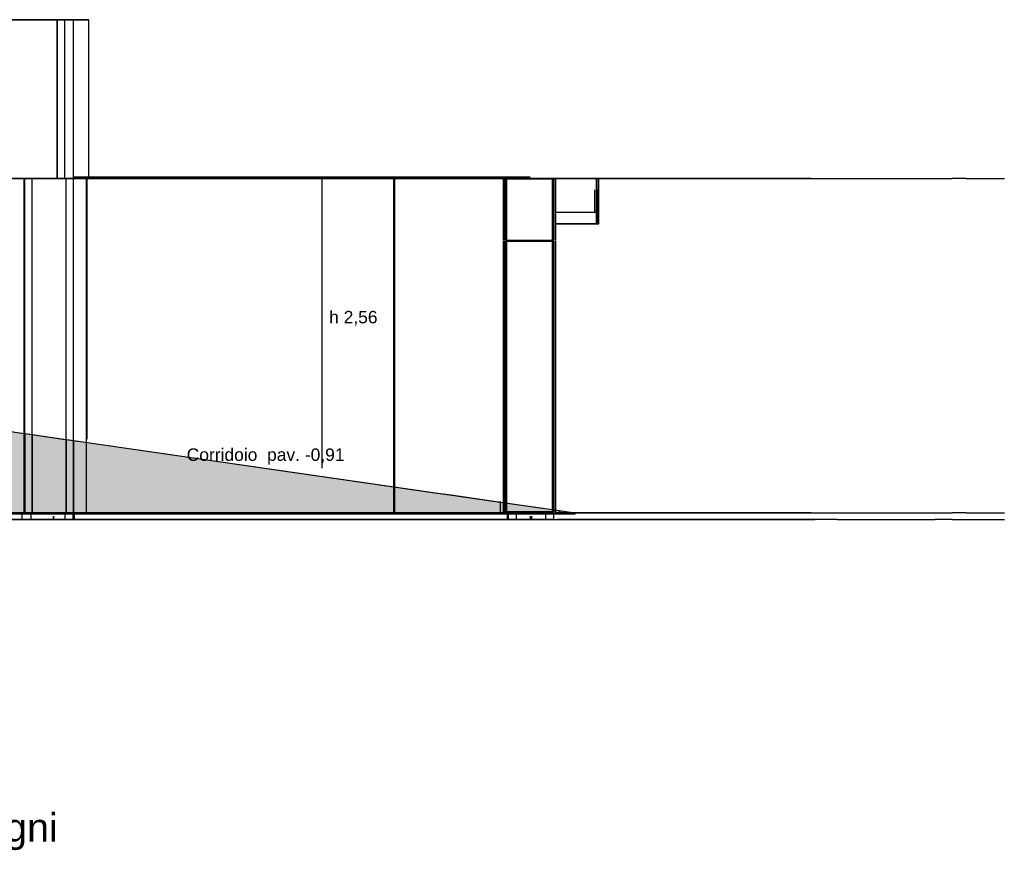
# Model space of a CAD drawing. Header units: millimetres. Extents: x -8297 to 34045, y -61360 to 6071.
# Tile 67 of 68: x 9001 to 17686, y -4285 to 3050. Entities that reach past the tile are written whole.
import ezdxf
from ezdxf.enums import TextEntityAlignment as Align

# ---------------------------------------------------------------- set-up
doc = ezdxf.new("R2010")
doc.units = ezdxf.units.MM
for name, color, linetype in [('S-QUOTE', 40, 'Continuous'), ('S-TAGLIO-PAV', 33, 'Continuous'), ('S-TAGLIO-SOFF', 8, 'Continuous'), ('S-TESTI', 7, 'Continuous'), ('S-VISTA', 8, 'Continuous')]:
    doc.layers.add(name, color=color, linetype=linetype)
doc.styles.add('VISIO', font='arial.ttf')

msp = doc.modelspace()

# ---------------------------------------------------------------- hatches: boundary and pattern name
at = {"layer": 'S-TAGLIO-PAV'}
for points in [[(6694, -1300), (6340, -1300), (6340, -1310), (5536, -1310), (4886, -1310), (4884, -1310), (4884, -672), (4884, 0), (4886, 0), (5536, -94), (6348, -210), (6696, -260), (6712, -264), (6728, -266), (9018, -596), (9026, -598), (9038, -598), (9046, -600), (9050, -600), (9108, -608), (9128, -612), (9130, -612), (9402, -652), (9408, -652), (9440, -658), (9508, -666), (9518, -668), (12684, -1124), (12712, -1128), (12806, -1142), (13162, -1194), (13170, -1194), (13214, -1202), (13246, -1206), (13738, -1276), (13740, -1278), (13768, -1282), (13780, -1282), (13900, -1300), (13798, -1300), (13742, -1300), (13670, -1300), (13432, -1300), (13388, -1300), (13244, -1300), (13210, -1300), (13202, -1300), (12700, -1300), (12664, -1300), (9526, -1300), (9504, -1300), (9432, -1300), (9398, -1300), (9392, -1300), (9120, -1300), (9118, -1300), (9098, -1300), (9028, -1300), (9018, -1300), (9010, -1300), (9000, -1300), (6694, -1300)], [(6340, -1300), (6694, -1300), (9000, -1300), (9010, -1300), (9018, -1300), (9028, -1300), (9098, -1300), (9118, -1300), (9120, -1300), (9392, -1300), (9398, -1300), (9432, -1300), (9504, -1300), (9526, -1300), (12664, -1300), (12700, -1300), (13202, -1300), (13210, -1300), (13244, -1300), (13388, -1300), (13432, -1300), (13670, -1300), (13742, -1300), (13798, -1300), (13900, -1300), (13900, -1302), (13900, -1310), (13768, -1310), (13740, -1310), (13738, -1310), (13246, -1310), (13214, -1310), (13170, -1310), (13162, -1310), (12806, -1310), (12712, -1310), (12684, -1310), (9508, -1310), (9440, -1310), (9408, -1310), (9402, -1310), (9130, -1310), (9128, -1310), (9108, -1310), (9050, -1310), (9046, -1310), (9038, -1310), (9026, -1310), (9018, -1310), (6728, -1310), (6712, -1310), (6696, -1310), (6348, -1310), (6340, -1310), (6340, -1300)]]:
    msp.add_hatch(color=33, dxfattribs=at).paths.add_polyline_path(points)

# ---------------------------------------------------------------- linework, layer by layer
at = {"layer": 'S-QUOTE'}
msp.add_line((11670.1, -906.4), (11670.1, 1650), dxfattribs=at)
at = {"layer": 'S-TAGLIO-PAV'}
for p, q in [((6727.8, -265.8), (9018.7, -595.9)), ((9018.7, -595.9), (9026.7, -597.1)), ((9026.7, -597.1), (9037.3, -598.6)), ((9037.3, -598.6), (9046.9, -600)), ((9046.9, -600), (9050, -600.7)), ((9050, -600.7), (9108.4, -608.8)), ((9108.4, -608.8), (9127.3, -611.6)), ((9127.3, -611.6), (9129.2, -611.8)), ((9129.2, -611.8), (9402.4, -651.8)), ((9402.4, -651.8), (9408.2, -652.7)), ((9408.2, -652.7), (9440.5, -657.3)), ((9440.5, -657.3), (9508, -666.7)), ((9508, -666.7), (9517, -668)), ((9517, -668), (12684.7, -1124.9)), ((12684.7, -1124.9), (12712.8, -1128.9)), ((12712.8, -1128.9), (12805.5, -1142.3)), ((12805.5, -1142.3), (13162.3, -1193.7)), ((13162.3, -1193.7), (13169.2, -1194.8)), ((13169.2, -1194.8), (13214.4, -1201.3)), ((13245.6, -1205.8), (13214.4, -1201.3)), ((13245.6, -1205.8), (13739, -1277)), ((9000.9, -1300), (9009.5, -1300)), ((9009.5, -1300), (9017.4, -1300)), ((9017.4, -1300), (9028.2, -1300)), ((9028.2, -1300), (9098.3, -1300)), ((9098.3, -1300), (9117.9, -1300)), ((9117.9, -1300), (9119.3, -1300)), ((9119.3, -1300), (9391.7, -1300)), ((9391.7, -1300), (9398.1, -1300)), ((9398.1, -1300), (9432.4, -1300)), ((9432.4, -1300), (9505, -1300)), ((9505, -1300), (9526.4, -1300)), ((9526.4, -1300), (12665, -1300)), ((12665, -1300), (12699.8, -1300)), ((12699.8, -1300), (13201.3, -1300)), ((13201.3, -1300), (13209.4, -1300)), ((13209.4, -1300), (13243.4, -1300)), ((13243.4, -1300), (13388.3, -1300)), ((13388.3, -1300), (13431.4, -1300)), ((13431.4, -1300), (13669.1, -1300)), ((13669.1, -1300), (13741.6, -1300)), ((13739, -1277), (13740.6, -1277.2)), ((13740.6, -1277.2), (13767.3, -1281)), ((13741.6, -1300), (13798.3, -1300)), ((13767.3, -1281), (13780.2, -1282.9)), ((13780.2, -1282.9), (13900, -1300)), ((13798.3, -1300), (16210.2, -1300)), ((13900, -1301.4), (13900, -1300)), ((13900, -1301.4), (13900, -1310)), ((16210.2, -1300), (16262, -1300)), ((16262, -1300), (16383.2, -1300)), ((16383.2, -1300), (16430.4, -1300)), ((16430.4, -1300), (17060.5, -1300)), ((17060.5, -1300), (17076.5, -1300)), ((17076.5, -1300), (17227.1, -1300)), ((17349.7, -1300), (17227.1, -1300)), ((17349.7, -1300), (17403.9, -1300)), ((17403.9, -1300), (17650.9, -1300)), ((17650.9, -1300), (17686.6, -1300)), ((6727.8, -1310), (9018.7, -1310)), ((9000.9, -1360), (9009.5, -1360)), ((9009.5, -1360), (9017.4, -1360)), ((9017.4, -1360), (9028.2, -1360)), ((9018.7, -1310), (9026.7, -1310)), ((9026.7, -1310), (9037.3, -1310)), ((9028.2, -1360), (9098.3, -1360)), ((9037.3, -1310), (9046.9, -1310)), ((9046.9, -1310), (9050, -1310)), ((9050, -1310), (9108.4, -1310)), ((9098.3, -1360), (9117.9, -1360)), ((9108.4, -1310), (9127.3, -1310)), ((9117.9, -1360), (9119.3, -1360)), ((9391.7, -1360), (9119.3, -1360)), ((9127.3, -1310), (9129.2, -1310)), ((9129.2, -1310), (9402.4, -1310)), ((9391.7, -1360), (9398.1, -1360)), ((9398.1, -1360), (9432.4, -1360)), ((9402.4, -1310), (9408.2, -1310)), ((9408.2, -1310), (9440.5, -1310)), ((9432.4, -1360), (9505, -1360)), ((9440.5, -1310), (9508, -1310)), ((9505, -1360), (9526.4, -1360)), ((12684.7, -1310), (9508, -1310)), ((9526.4, -1360), (12665, -1360)), ((12665, -1360), (12699.8, -1360)), ((12684.7, -1310), (12712.8, -1310)), ((12699.8, -1360), (12808.7, -1360)), ((12712.8, -1310), (12805.5, -1310)), ((12805.5, -1310), (13162.3, -1310)), ((12808.7, -1360), (13201.3, -1360)), ((13162.3, -1310), (13169.2, -1310)), ((13169.2, -1310), (13214.4, -1310)), ((13201.3, -1360), (13209.4, -1360)), ((13209.4, -1360), (13243.4, -1360)), ((13214.4, -1310), (13245.6, -1310)), ((13243.4, -1360), (13388.3, -1360)), ((13245.6, -1310), (13739, -1310)), ((13388.3, -1360), (13431.4, -1360)), ((13431.4, -1360), (13669.1, -1360)), ((13669.1, -1360), (13741.6, -1360)), ((13739, -1310), (13740.6, -1310)), ((13740.6, -1310), (13767.3, -1310)), ((16210.2, -1360), (13741.6, -1360)), ((13767.3, -1310), (13900, -1310)), ((16210.2, -1360), (16262, -1360)), ((16262, -1360), (16383.2, -1360)), ((16383.2, -1360), (16430.4, -1360)), ((16430.4, -1360), (16504.6, -1360)), ((16504.6, -1360), (17060.5, -1360)), ((17060.5, -1360), (17076.5, -1360)), ((17227.1, -1360), (17076.5, -1360)), ((17227.1, -1360), (17349.7, -1360)), ((17349.7, -1360), (17403.9, -1360)), ((17403.9, -1360), (17650.9, -1360)), ((17650.9, -1360), (17686.6, -1360))]:
    msp.add_line(p, q, dxfattribs=at)
at = {"layer": 'S-TAGLIO-SOFF'}
for p, q in [((9000.9, 1650), (9009.5, 1650)), ((9009.5, 1650), (9017.4, 1650)), ((9017.4, 1650), (9028.2, 1650)), ((9028.2, 1650), (9098.3, 1650)), ((9098.3, 1650), (9117.9, 1650)), ((9117.9, 1650), (9119.3, 1650)), ((9119.3, 1650), (9391.7, 1650)), ((9391.7, 1650), (9398.1, 1650)), ((9398.1, 1650), (9432.4, 1650)), ((9432.4, 1650), (9505, 1650)), ((9505, 1650), (9526.4, 1650)), ((9526.4, 1650), (12665, 1650)), ((12665, 1650), (12699.8, 1650)), ((12699.8, 1650), (13201.3, 1650)), ((13201.3, 1650), (13209.4, 1650)), ((13209.4, 1650), (13243.4, 1650)), ((13243.4, 1650), (13388.3, 1650)), ((13388.3, 1650), (13431.4, 1650)), ((13431.4, 1650), (13669.1, 1650)), ((13669.1, 1650), (13741.6, 1650)), ((13741.6, 1650), (13798.3, 1650)), ((13798.3, 1650), (16210.2, 1650)), ((16210.2, 1650), (16262, 1650)), ((16262, 1650), (16383.2, 1650)), ((16383.2, 1650), (16430.4, 1650)), ((16430.4, 1650), (17060.5, 1650)), ((17060.5, 1650), (17076.5, 1650)), ((17076.5, 1650), (17227.1, 1650)), ((17349.7, 1650), (17227.1, 1650)), ((17349.7, 1650), (17403.9, 1650)), ((17403.9, 1650), (17650.9, 1650)), ((17650.9, 1650), (17686.6, 1650))]:
    msp.add_line(p, q, dxfattribs=at)
at = {"layer": 'S-VISTA'}
for p, q in [((9330, 3050), (8746, 3050)), ((8782.9, 3050), (9040, 3050)), ((9140, 3050), (8858, 3050)), ((8859, 3050), (9210, 3050)), ((9045, 3050), (9110, 3050)), ((9110, 3050), (9410, 3050)), ((9210, 3050), (9145, 3050)), ((9610, 3050), (9210, 3050)), ((9210, 3050), (9275, 3050)), ((9275, 3050), (9610, 3050)), ((9330, 1650), (9330, 3050)), ((9400, 3050), (9335, 3050)), ((9335, 1650), (9335, 3050)), ((9475, 3050), (9400, 3050)), ((9400, 1650), (9400, 3050)), ((9410, 3050), (9475, 3050)), ((9475, 1650), (9475, 3050)), ((9475, 1650), (9475, 3050)), ((9610, 1650), (9610, 3050)), ((9610, 1650), (9610, 3050)), ((13305, 1660), (9475, 1660)), ((9500.2, 1660), (13505, 1660)), ((13380, 1660), (13305, 1660)), ((13505, 1660), (13380, 1660)), ((6400, 1650), (9020, 1650)), ((9040, 1650), (6612.3, 1650)), ((6613.4, 1650), (9330, 1650)), ((9020, 1650), (9100, 1650)), ((9040, -1300), (9040, 1650)), ((9110, 1650), (9045, 1650)), ((9045, -1300), (9045, 1650)), ((9100, 1650), (9400, 1650)), ((9410, 1650), (9110, 1650)), ((9110, -1300), (9110, 1650)), ((9335, 1650), (9400, 1650)), ((9400, 1650), (9470, 1650)), ((9400, 1650), (9475, 1650)), ((9475, 1650), (9410, 1650)), ((9410, -1300), (9410, 1650)), ((9590, 1650), (9475, 1650)), ((9475, -1300), (9475, 1650)), ((9475, -1300), (9475, 1650)), ((9480, 1650), (13300, 1650)), ((9480, 1650), (9675, 1650)), ((9480, 1650), (13269, 1650)), ((13279, 1650), (9480, 1650)), ((9675, 1650), (9590, 1650)), ((9590, -1300), (9590, 1650)), ((12300, 1650), (9595, 1650)), ((9595, 1650), (9680, 1650)), ((9595, -650), (9595, 1650)), ((9615, 1650), (15989.7, 1650)), ((15981, 1650), (9620, 1650)), ((9680, 1650), (12300, 1650)), ((12300, -1300), (12300, 1650)), ((12305, 1650), (13300, 1650)), ((13300, 1650), (12310, 1650)), ((12310, -1300), (12310, 1650)), ((13269, 1103), (13269, 1645)), ((13273, 1103), (13273, 1645)), ((13287, 1103), (13287, 1645)), ((13705, 1650), (13295, 1650)), ((13295, 1650), (13705, 1650)), ((13295, -1200), (13295, 1650)), ((13705, 1645), (13295, 1645)), ((13295, 1103), (13295, 1645)), ((13295, 1103), (13295, 1645)), ((13299, 1645), (13701, 1645)), ((13299, 1103), (13299, 1645)), ((13310, 1650), (13380, 1650)), ((13380, 1650), (13640, 1650)), ((13640, 1650), (13515, 1650)), ((13515, 1650), (16018.3, 1650)), ((13640, 1650), (13710, 1650)), ((13710, 1650), (13640, 1650)), ((13701, 1103), (13701, 1645)), ((13705, -1300), (13705, 1650)), ((13705, 1103), (13705, 1645)), ((13705, 1103), (13705, 1645)), ((13713, 1103), (13713, 1645)), ((13727, 1103), (13727, 1645)), ((14096, 1650), (13728, 1650)), ((13728, 1650), (14096, 1650)), ((13728, 1250), (13728, 1650)), ((13728, 1250), (13728, 1650)), ((13731, 1103), (13731, 1645)), ((14030, 1650), (14110, 1650)), ((14090, 1650), (14030, 1650)), ((14090, 1250), (14090, 1650)), ((14096, 1250), (14096, 1650)), ((14096, 1250), (14096, 1650)), ((14110, 1250), (14110, 1650)), ((14110, 1250), (14110, 1650)), ((14075, 1500), (14075, 1550)), ((14075, 1350), (14075, 1500)), ((14095, 1350), (14095, 1500)), ((14100, 1500), (14100, 1550)), ((14100, 1500), (14100, 1550)), ((14100, 1350), (14100, 1500)), ((14100, 1350), (14100, 1500)), ((14100, 1350), (13728, 1350)), ((13728, 1250), (13728, 1350)), ((14100, 1250), (14100, 1350)), ((14100, 1250), (14100, 1350)), ((13727, 1103), (13727, 1265.6)), ((13727, 1103), (13727, 1265.6)), ((13727, 1103), (13727, 1265.6)), ((14100, 1250), (13728, 1250)), ((13728, 1250), (14096, 1250)), ((14096, 1250), (13728, 1250)), ((13731, 1103), (13731, 1265.6)), ((13731, 1103), (13731, 1265.6)), ((13731, 1103), (13731, 1265.6)), ((13750, 1250), (14100, 1250)), ((14090, 1250), (14030, 1250)), ((14030, 1250), (14110, 1250)), ((13269, -1290), (13269, 1097)), ((13273, -1290), (13273, 1097)), ((13287, -1290), (13287, 1097)), ((13705, 1103), (13295, 1103)), ((13705, 1097), (13295, 1097)), ((13295, -1188.4), (13295, 1097)), ((13295, -1188.4), (13295, 1097)), ((13299, 1103), (13701, 1103)), ((13299, 1097), (13701, 1097)), ((13299, -1290), (13299, 1097)), ((13701, -1290), (13701, 1097)), ((13705, -1290), (13705, 1097)), ((13705, -1290), (13705, 1097)), ((13713, -1290), (13713, 1097)), ((13727, -1290), (13727, 1097)), ((13727, -1290), (13727, 1097)), ((13727, -1290), (13727, 1097)), ((13727, -1290), (13727, 1097)), ((13731, -1290), (13731, 1097)), ((13731, -1290), (13731, 1097)), ((13731, -1290), (13731, 1097)), ((13731, -1290), (13731, 1097)), ((6410, -220), (9040, -599)), ((9040, -599), (9040, -1310)), ((9045, -600), (9110, -609)), ((9045, -600), (9045, -1310)), ((9110, -609), (9410, -653)), ((9110, -609), (9110, -1310)), ((9410, -653), (9475, -662)), ((9410, -653), (9410, -1310)), ((9475, -662), (13240, -1205)), ((9475, -662), (9475, -1310)), ((9475, -662), (9475, -1310)), ((13240, -1205), (13760, -1280)), ((13240, -1205), (13240, -1310)), ((13240, -1205), (13240, -1310)), ((9027.7, -1300), (6055, -1300)), ((6060, -1300), (9028.2, -1300)), ((6400, -1300), (9020, -1300)), ((9040, -1300), (6410, -1300)), ((9020, -1300), (9100, -1300)), ((9020, -1300), (9020, -1360)), ((9110, -1300), (9045, -1300)), ((9100, -1300), (9400, -1300)), ((9100, -1300), (9100, -1360)), ((9410, -1300), (9110, -1300)), ((9400, -1300), (9470, -1300)), ((9400, -1300), (9400, -1360)), ((9475, -1300), (9410, -1300)), ((9470, -1300), (9470, -1360)), ((9590, -1300), (9475, -1300)), ((9480, -1300), (13300, -1300)), ((9480, -1300), (9480, -1360)), ((12300, -1300), (9595, -1300)), ((13300, -1300), (12310, -1300)), ((13705, -1290), (13295, -1290)), ((13295, -1300), (13705, -1300)), ((13299, -1290), (13701, -1290)), ((13300, -1300), (13300, -1360)), ((13310, -1300), (13380, -1300)), ((13310, -1300), (13310, -1360)), ((13380, -1300), (13640, -1300)), ((13380, -1300), (13380, -1360)), ((13640, -1300), (13710, -1300)), ((13640, -1300), (13640, -1360)), ((13710, -1300), (13710, -1360)), ((13710, -1300), (13710, -1360)), ((13715.3, -1300), (16018.3, -1300)), ((15981, -1300), (13727.1, -1300)), ((13760, -1280), (13900, -1300)), ((13760, -1280), (13760, -1310)), ((13760, -1280), (13760, -1310)), ((6400, -1360), (9020, -1360)), ((6410, -1310), (9040, -1310)), ((6915, -1360), (9300, -1360)), ((9300, -1360), (6915, -1360)), ((9020, -1360), (9100, -1360)), ((9045, -1310), (9110, -1310)), ((9100, -1360), (9400, -1360)), ((9110, -1310), (9410, -1310)), ((9300, -1330), (9300, -1360)), ((9300, -1330), (9300, -1360)), ((9300, -1360), (9300, -1330)), ((9300, -1360), (9300, -1330)), ((9300, -1360), (13505, -1360)), ((9400, -1360), (9300, -1360)), ((9400, -1330), (9400, -1360)), ((9400, -1360), (9470, -1360)), ((9475, -1360), (9400, -1360)), ((9410, -1310), (9475, -1310)), ((9475, -1310), (13240, -1310)), ((9475, -1330), (9475, -1360)), ((9475, -1330), (9475, -1360)), ((13305, -1360), (9475, -1360)), ((9480, -1360), (13300, -1360)), ((13240, -1310), (13760, -1310)), ((13305, -1330), (13305, -1360)), ((13305, -1330), (13305, -1360)), ((13380, -1360), (13305, -1360)), ((13310, -1360), (13380, -1360)), ((13380, -1330), (13380, -1360)), ((13380, -1360), (13640, -1360)), ((13505, -1360), (13380, -1360)), ((13505, -1330), (13505, -1360)), ((13505, -1330), (13505, -1360)), ((13515, -1330), (13515, -1360)), ((13515, -1330), (13515, -1360)), ((13515, -1360), (16018.3, -1360)), ((13640, -1360), (13515, -1360)), ((13640, -1330), (13640, -1360)), ((13710, -1360), (13640, -1360)), ((13640, -1360), (13710, -1360)), ((13760, -1310), (13900, -1310))]:
    msp.add_line(p, q, dxfattribs=at)

# ---------------------------------------------------------------- texts
at = {"layer": 'S-QUOTE', "style": 'VISIO'}
msp.add_text('h 2,56', height=110, dxfattribs=at).set_placement((11730.1, 371.8))
at = {"layer": 'S-TESTI', "style": 'VISIO'}
msp.add_text('Corridoio  pav. -0,91', height=110, dxfattribs=at).set_placement((11170.1, -786.4), align=Align.MIDDLE_CENTER)
msp.add_text('Sezione B-B  Aula 6, laboratorio, corridoio, soppalco e bagni', height=250, dxfattribs=at).set_placement((0, -4200))

doc.saveas('drawing.dxf')
